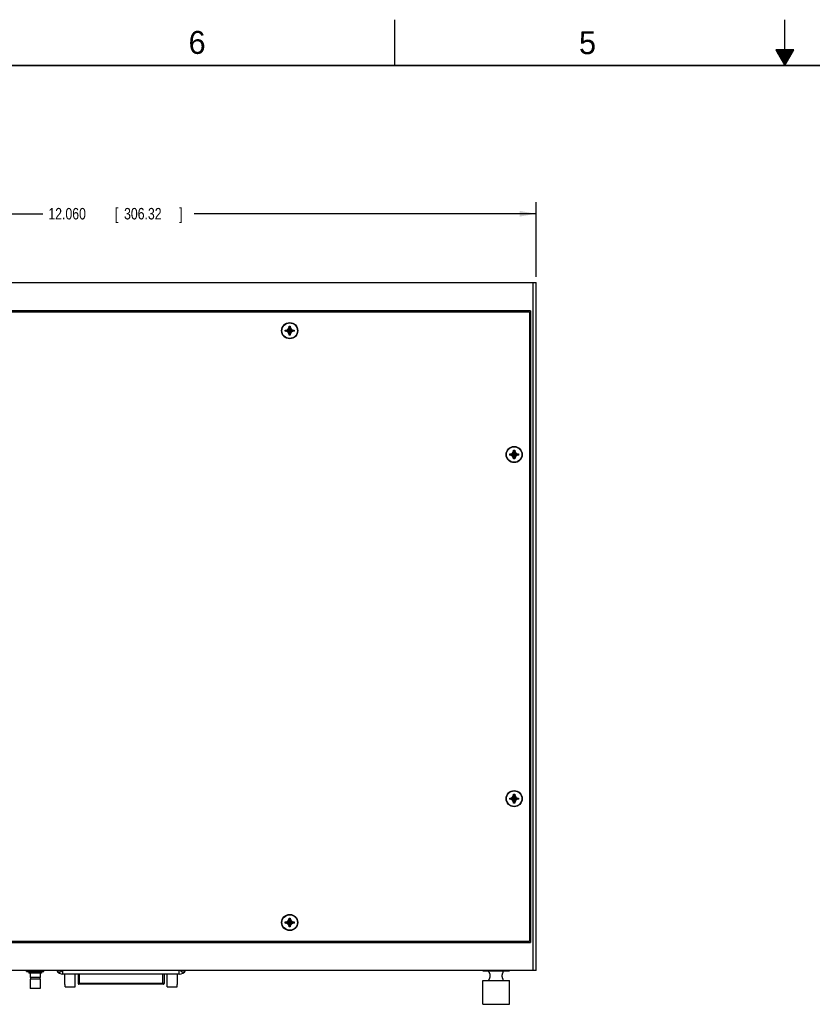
# Model space of a CAD drawing. Header units: inches. Extents: x 0 to 34, y 0 to 22.
# Tile 10 of 21: x 8.7 to 17.3, y 11.3 to 22. Entities that reach past the tile are written whole.
import ezdxf

# ---------------------------------------------------------------- set-up
doc = ezdxf.new("R2010")
doc.units = ezdxf.units.IN
doc.header["$LTSCALE"] = 1.87
doc.header["$MEASUREMENT"] = 0
doc.layers.get('0').update_dxf_attribs({"linetype": 'CONTINUOUS'})
doc.layers.add('DIMENSIONS', color=7, linetype='CONTINUOUS')
doc.styles.get("Standard").update_dxf_attribs({"font": 'txt', "width": 0.8})
doc.dimstyles.new('DIMSTYLE_2', dxfattribs={"dimtxt": 0.125, "dimasz": 0.18, "dimexe": 0.18, "dimexo": 0.0625, "dimgap": 0.09, "dimtad": 0, "dimtih": 1, "dimtoh": 1, "dimdec": 3, "dimlfac": 1.333333, "dimzin": 4, "dimdsep": 46, "dimtxsty": 'STANDARD', "dimblk": '_FILLED', "dimblk1": '_FILLED', "dimblk2": '_FILLED', "dimcen": 0.09, "dimadec": 0, "dimazin": 0, "dimtp": 0.01, "dimtm": 0.01, "dimtfac": 1, "dimtdec": 3, "dimtofl": 0, "dimtmove": 0, "dimatfit": 3, "dimldrblk": '_FILLED', "dimfxl": 1, "dimtolj": 1, "dimtzin": 4, "dimarcsym": 0})

# ---------------------------------------------------------------- blocks, each defined once
blk = doc.blocks.new('_FILLED')
at = {"color": 0, "linetype": 'BYBLOCK'}
blk.add_solid([(0, 0), (-1, 0.174), (-1, -0.174)], dxfattribs=at)
blk = doc.blocks.new('*D15')
at = {"layer": 'DIMENSIONS', "color": 2, "linetype": 'CONTINUOUS'}
for p, q in [((5.244, 19.198), (5.244, 20.01)), ((14.289, 19.198), (14.289, 20.01)), ((5.244, 19.885), (8.911, 19.885)), ((14.289, 19.885), (10.561, 19.885))]:
    blk.add_line(p, q, dxfattribs=at)
at = {"layer": 'DIMENSIONS', "color": 2, "linetype": 'CONTINUOUS', "xscale": 0.18, "yscale": 0.18, "zscale": 0.18, "rotation": 180}
blk.add_blockref('_FILLED', (5.244, 19.885), dxfattribs=at)
at = {"layer": 'DIMENSIONS', "color": 2, "linetype": 'CONTINUOUS', "xscale": 0.18, "yscale": 0.18, "zscale": 0.18}
blk.add_blockref('_FILLED', (14.289, 19.885), dxfattribs=at)
at = {"layer": 'DIMENSIONS', "color": 2, "linetype": 'CONTINUOUS', "width": 0.8}
for s, p in [('12.060', (8.973, 19.823)), ('[', (9.698, 19.823)), ('306.32', (9.798, 19.823)), (']', (10.398, 19.823))]:
    blk.add_text(s, height=0.125, dxfattribs=at).set_placement(p)

msp = doc.modelspace()

# ---------------------------------------------------------------- linework, layer by layer
at = {"color": 2, "linetype": 'CONTINUOUS'}
for p, q in [((12.75002, 21.5), (12.75002, 22)), ((17.00002, 21.5), (17.00002, 22)), ((16.90203, 21.66972), (17.00002, 21.5)), ((17.09801, 21.66972), (16.90203, 21.66972)), ((16.90764, 21.66), (17.0924, 21.66)), ((16.91342, 21.65), (17.08662, 21.65)), ((16.91919, 21.64), (17.08085, 21.64)), ((16.92496, 21.63), (17.07508, 21.63)), ((16.93074, 21.62), (17.0693, 21.62)), ((16.93651, 21.61), (17.06353, 21.61)), ((16.94229, 21.6), (17.05776, 21.6)), ((16.94806, 21.59), (17.05198, 21.59)), ((16.95383, 21.58), (17.04621, 21.58)), ((17.00002, 21.5), (17.09801, 21.66972)), ((16.95961, 21.57), (17.04044, 21.57)), ((16.96538, 21.56), (17.03466, 21.56)), ((16.97115, 21.55), (17.02889, 21.55)), ((16.97693, 21.54), (17.02311, 21.54)), ((16.9827, 21.53), (17.01734, 21.53)), ((16.98847, 21.52), (17.01157, 21.52)), ((16.99425, 21.51), (17.00579, 21.51))]:
    msp.add_line(p, q, dxfattribs=at)
at = {"color": 7, "linetype": 'CONTINUOUS'}
for p, q in [((5.24387, 19.13541), (14.28887, 19.13541)), ((14.25887, 11.63541), (14.25887, 19.13541)), ((14.28887, 11.63541), (14.28887, 19.13541)), ((14.22887, 18.82791), (5.30387, 18.82791)), ((5.31512, 18.81666), (14.21762, 18.81666)), ((14.21762, 18.81666), (14.21762, 11.95416)), ((14.22887, 18.82791), (14.22887, 11.94291)), ((11.55587, 18.60366), (11.55587, 18.61716)), ((11.55587, 18.60366), (11.65187, 18.61716)), ((11.55587, 18.61716), (11.56937, 18.61716)), ((11.55587, 18.61716), (11.65187, 18.60366)), ((11.56937, 18.60366), (11.55587, 18.60366)), ((11.56937, 18.61716), (11.58696, 18.62731)), ((11.56937, 18.60366), (11.63837, 18.61716)), ((11.56937, 18.61716), (11.63837, 18.60366)), ((11.58696, 18.5935), (11.56937, 18.60366)), ((11.58696, 18.62731), (11.59712, 18.64491)), ((11.58696, 18.5935), (11.62077, 18.62731)), ((11.62077, 18.5935), (11.58696, 18.62731)), ((11.59712, 18.57591), (11.58696, 18.5935)), ((11.59712, 18.56241), (11.61062, 18.65841)), ((11.59712, 18.64491), (11.59712, 18.65841)), ((11.61062, 18.56241), (11.59712, 18.65841)), ((11.59712, 18.65841), (11.61062, 18.65841)), ((11.59712, 18.57591), (11.61062, 18.64491)), ((11.61062, 18.57591), (11.59712, 18.64491)), ((11.59712, 18.56241), (11.59712, 18.57591)), ((11.61062, 18.65841), (11.61062, 18.64491)), ((11.61062, 18.64491), (11.62077, 18.62731)), ((11.62077, 18.5935), (11.61062, 18.57591)), ((11.61062, 18.57591), (11.61062, 18.56241)), ((11.62077, 18.62731), (11.63837, 18.61716)), ((11.63837, 18.60366), (11.62077, 18.5935)), ((11.63837, 18.61716), (11.65187, 18.61716)), ((11.65187, 18.60366), (11.63837, 18.60366)), ((11.65187, 18.61716), (11.65187, 18.60366)), ((14.22887, 18.63853), (14.21762, 18.63853)), ((14.22887, 18.58228), (14.21762, 18.58228)), ((11.61062, 18.56241), (11.59712, 18.56241)), ((14.21762, 18.45291), (14.22887, 18.45291)), ((14.22887, 18.44541), (14.21762, 18.44541)), ((14.03383, 17.27731), (14.04399, 17.29491)), ((14.04399, 17.30841), (14.05749, 17.30841)), ((14.04399, 17.21241), (14.05749, 17.30841)), ((14.04399, 17.29491), (14.04399, 17.30841)), ((14.05749, 17.21241), (14.04399, 17.30841)), ((14.04399, 17.22591), (14.05749, 17.29491)), ((14.05749, 17.22591), (14.04399, 17.29491)), ((14.05749, 17.30841), (14.05749, 17.29491)), ((14.05749, 17.29491), (14.06765, 17.27731)), ((14.00274, 17.25366), (14.09874, 17.26716)), ((14.00274, 17.26716), (14.01624, 17.26716)), ((14.00274, 17.26716), (14.09874, 17.25366)), ((14.00274, 17.25366), (14.00274, 17.26716)), ((14.01624, 17.25366), (14.00274, 17.25366)), ((14.01624, 17.26716), (14.03383, 17.27731)), ((14.01624, 17.25366), (14.08524, 17.26716)), ((14.01624, 17.26716), (14.08524, 17.25366)), ((14.03383, 17.2435), (14.01624, 17.25366)), ((14.03383, 17.2435), (14.06765, 17.27731)), ((14.06765, 17.2435), (14.03383, 17.27731)), ((14.04399, 17.22591), (14.03383, 17.2435)), ((14.04399, 17.21241), (14.04399, 17.22591)), ((14.05749, 17.21241), (14.04399, 17.21241)), ((14.06765, 17.2435), (14.05749, 17.22591)), ((14.05749, 17.22591), (14.05749, 17.21241)), ((14.06765, 17.27731), (14.08524, 17.26716)), ((14.08524, 17.25366), (14.06765, 17.2435)), ((14.08524, 17.26716), (14.09874, 17.26716)), ((14.09874, 17.25366), (14.08524, 17.25366)), ((14.09874, 17.26716), (14.09874, 17.25366)), ((14.01624, 13.51716), (14.03383, 13.52731)), ((14.03383, 13.52731), (14.04399, 13.54491)), ((14.06765, 13.4935), (14.03383, 13.52731)), ((14.03383, 13.4935), (14.06765, 13.52731)), ((14.04399, 13.55841), (14.05749, 13.55841)), ((14.05749, 13.46241), (14.04399, 13.55841)), ((14.04399, 13.54491), (14.04399, 13.55841)), ((14.04399, 13.46241), (14.05749, 13.55841)), ((14.05749, 13.47591), (14.04399, 13.54491)), ((14.04399, 13.47591), (14.05749, 13.54491)), ((14.05749, 13.55841), (14.05749, 13.54491)), ((14.05749, 13.54491), (14.06765, 13.52731)), ((14.06765, 13.52731), (14.08524, 13.51716)), ((14.00274, 13.50366), (14.09874, 13.51716)), ((14.00274, 13.51716), (14.01624, 13.51716)), ((14.00274, 13.51716), (14.09874, 13.50366)), ((14.00274, 13.50366), (14.00274, 13.51716)), ((14.01624, 13.50366), (14.00274, 13.50366)), ((14.01624, 13.50366), (14.08524, 13.51716)), ((14.01624, 13.51716), (14.08524, 13.50366)), ((14.03383, 13.4935), (14.01624, 13.50366)), ((14.04399, 13.47591), (14.03383, 13.4935)), ((14.04399, 13.46241), (14.04399, 13.47591)), ((14.05749, 13.46241), (14.04399, 13.46241)), ((14.06765, 13.4935), (14.05749, 13.47591)), ((14.05749, 13.47591), (14.05749, 13.46241)), ((14.08524, 13.50366), (14.06765, 13.4935)), ((14.08524, 13.51716), (14.09874, 13.51716)), ((14.09874, 13.50366), (14.08524, 13.50366)), ((14.09874, 13.51716), (14.09874, 13.50366)), ((14.22887, 12.32541), (14.21762, 12.32541)), ((14.22887, 12.31791), (14.21762, 12.31791)), ((11.55587, 12.15366), (11.65187, 12.16716)), ((11.55587, 12.16716), (11.56937, 12.16716)), ((11.55587, 12.16716), (11.65187, 12.15366)), ((11.55587, 12.15366), (11.55587, 12.16716)), ((11.56937, 12.15366), (11.55587, 12.15366)), ((11.56937, 12.16716), (11.58696, 12.17731)), ((11.56937, 12.15366), (11.63837, 12.16716)), ((11.56937, 12.16716), (11.63837, 12.15366)), ((11.58696, 12.1435), (11.56937, 12.15366)), ((11.58696, 12.17731), (11.59712, 12.19491)), ((11.62077, 12.1435), (11.58696, 12.17731)), ((11.58696, 12.1435), (11.62077, 12.17731)), ((11.59712, 12.12591), (11.58696, 12.1435)), ((11.59712, 12.20841), (11.61062, 12.20841)), ((11.61062, 12.11241), (11.59712, 12.20841)), ((11.59712, 12.19491), (11.59712, 12.20841)), ((11.59712, 12.11241), (11.61062, 12.20841)), ((11.61062, 12.12591), (11.59712, 12.19491)), ((11.59712, 12.12591), (11.61062, 12.19491)), ((11.61062, 12.20841), (11.61062, 12.19491)), ((11.61062, 12.19491), (11.62077, 12.17731)), ((11.62077, 12.1435), (11.61062, 12.12591)), ((11.62077, 12.17731), (11.63837, 12.16716)), ((11.63837, 12.15366), (11.62077, 12.1435)), ((11.63837, 12.16716), (11.65187, 12.16716)), ((11.65187, 12.15366), (11.63837, 12.15366)), ((11.65187, 12.16716), (11.65187, 12.15366)), ((14.21762, 12.18853), (14.22887, 12.18853)), ((14.21762, 12.13228), (14.22887, 12.13228)), ((11.59712, 12.11241), (11.59712, 12.12591)), ((11.61062, 12.11241), (11.59712, 12.11241)), ((11.61062, 12.12591), (11.61062, 12.11241)), ((5.30387, 11.94291), (14.22887, 11.94291)), ((14.21762, 11.95416), (5.31512, 11.95416)), ((14.28887, 11.63541), (5.24387, 11.63541)), ((8.73512, 11.62609), (8.73512, 11.63541)), ((8.73587, 11.62566), (8.73512, 11.62609)), ((8.73587, 11.62566), (8.92187, 11.62566)), ((8.75874, 11.62566), (8.75874, 11.60918)), ((8.89899, 11.60918), (8.75874, 11.60918)), ((8.77487, 11.60918), (8.77487, 11.56103)), ((8.82887, 11.63446), (8.82887, 11.63541)), ((8.88287, 11.60918), (8.88287, 11.56103)), ((8.89899, 11.62566), (8.89899, 11.60918)), ((8.92187, 11.62566), (8.92262, 11.62609)), ((8.92262, 11.62609), (8.92262, 11.63541)), ((9.13224, 11.59678), (9.13224, 11.63541)), ((10.40049, 11.59678), (9.13224, 11.59678)), ((9.15367, 11.48369), (9.15367, 11.59678)), ((9.26587, 11.48369), (9.26587, 11.59678)), ((9.29835, 11.59678), (9.29835, 11.49414)), ((9.31312, 11.48824), (9.31312, 11.59678)), ((10.21961, 11.48824), (10.21961, 11.59678)), ((10.23438, 11.59678), (10.23438, 11.49414)), ((10.26686, 11.48369), (10.26686, 11.59678)), ((10.37906, 11.48369), (10.37906, 11.59678)), ((10.40049, 11.59678), (10.40049, 11.63541)), ((13.70912, 11.63316), (13.70912, 11.63541)), ((13.70912, 11.63316), (13.99862, 11.63316)), ((13.77512, 11.62041), (13.77512, 11.63316)), ((13.93262, 11.62041), (13.93262, 11.63316)), ((13.99862, 11.63316), (13.99862, 11.63541)), ((8.88287, 11.56103), (8.77487, 11.56103)), ((8.88287, 11.54168), (8.77487, 11.54168)), ((8.77487, 11.54168), (8.77487, 11.44043)), ((8.77712, 11.56103), (8.77712, 11.54168)), ((8.88062, 11.56103), (8.88062, 11.54168)), ((8.88287, 11.54168), (8.88287, 11.44043)), ((9.15367, 11.48369), (9.1545, 11.48369)), ((9.1545, 11.45859), (9.1545, 11.48369)), ((9.26505, 11.48369), (9.26587, 11.48369)), ((9.26505, 11.45859), (9.26505, 11.48369)), ((10.23438, 11.49414), (9.29835, 11.49414)), ((10.22847, 11.48824), (9.30426, 11.48824)), ((10.26686, 11.48369), (10.26768, 11.48369)), ((10.26768, 11.45859), (10.26768, 11.48369)), ((10.37824, 11.48369), (10.37906, 11.48369)), ((10.37824, 11.45859), (10.37824, 11.48369)), ((13.70912, 11.52666), (13.99862, 11.52666)), ((13.70912, 11.26866), (13.70912, 11.52666)), ((13.77512, 11.52666), (13.77512, 11.53791)), ((13.93262, 11.52666), (13.93262, 11.53791)), ((13.99862, 11.26866), (13.99862, 11.52666)), ((8.88287, 11.44043), (8.77487, 11.44043)), ((9.1545, 11.45859), (9.26505, 11.45859)), ((10.26768, 11.45859), (10.37824, 11.45859)), ((13.70912, 11.26866), (13.99862, 11.26866))]:
    msp.add_line(p, q, dxfattribs=at)
at = {"color": 7, "linetype": 'CONTINUOUS', "const_width": 0.02}
msp.add_lwpolyline([(33.50002, 21.5), (0.50002, 21.5)], dxfattribs=at)
at = {"color": 7, "linetype": 'CONTINUOUS'}
for centre, radius in [((11.60387, 18.61041), 0.08812), ((11.60387, 18.61041), 0.08438), ((14.05074, 17.26041), 0.08812), ((14.05074, 17.26041), 0.08438), ((14.05074, 13.51041), 0.08812), ((14.05074, 13.51041), 0.08438), ((11.60387, 12.16041), 0.08812), ((11.60387, 12.16041), 0.08438)]:
    msp.add_circle(centre, radius, dxfattribs=at)
for centre, radius, start, end in [((9.13224, 11.67553), 0.07875, 210.633109, 270), ((10.40049, 11.67553), 0.07875, 270, 329.36417), ((9.30426, 11.49414), 0.00591, 180, 270), ((10.22847, 11.49414), 0.00591, 270, 360)]:
    msp.add_arc(centre, radius, start, end, dxfattribs=at)
for points, knots in [([(8.73512, 11.63446), (8.73587, 11.63421), (8.73737, 11.63372), (8.73961, 11.63302), (8.74183, 11.63235), (8.74402, 11.63171), (8.74619, 11.63111), (8.74835, 11.63055), (8.75049, 11.63002), (8.75262, 11.62952), (8.75474, 11.62905), (8.75685, 11.62862), (8.75896, 11.62822), (8.76106, 11.62785), (8.76316, 11.62752), (8.76525, 11.62722), (8.76735, 11.62696), (8.76944, 11.62673), (8.77153, 11.62653), (8.77362, 11.62637), (8.77571, 11.62625), (8.77781, 11.62616), (8.7799, 11.6261), (8.78199, 11.62608), (8.78408, 11.6261), (8.78617, 11.62616), (8.78827, 11.62625), (8.79036, 11.62637), (8.79245, 11.62653), (8.79454, 11.62673), (8.79663, 11.62696), (8.79873, 11.62722), (8.80082, 11.62752), (8.80292, 11.62785), (8.80502, 11.62822), (8.80713, 11.62862), (8.80924, 11.62905), (8.81136, 11.62952), (8.81349, 11.63002), (8.81563, 11.63055), (8.81779, 11.63111), (8.81996, 11.63171), (8.82216, 11.63235), (8.82437, 11.63302), (8.82661, 11.63372), (8.82811, 11.63421), (8.82887, 11.63446)], [0, 0, 0, 0, 0.02494688, 0.04948914, 0.07366457, 0.09751067, 0.12106424, 0.14435814, 0.16742227, 0.19028503, 0.2129713, 0.23550581, 0.25790861, 0.2802007, 0.30239808, 0.3245176, 0.34657241, 0.36857472, 0.39053582, 0.41246374, 0.43436815, 0.4562543, 0.47813007, 0.5, 0.52186993, 0.5437457, 0.56563185, 0.58753626, 0.60946418, 0.63142528, 0.65342759, 0.6754824, 0.69760192, 0.7197993, 0.74209139, 0.76449419, 0.7870287, 0.80971497, 0.83257773, 0.85564186, 0.87893576, 0.90248933, 0.92633543, 0.95051086, 0.97505312, 1, 1, 1, 1]), ([(8.82887, 11.63446), (8.82962, 11.63421), (8.83112, 11.63372), (8.83336, 11.63302), (8.83558, 11.63235), (8.83777, 11.63171), (8.83994, 11.63111), (8.8421, 11.63055), (8.84424, 11.63002), (8.84637, 11.62952), (8.84849, 11.62905), (8.8506, 11.62862), (8.85271, 11.62822), (8.85481, 11.62785), (8.85691, 11.62752), (8.859, 11.62722), (8.8611, 11.62696), (8.86319, 11.62673), (8.86528, 11.62653), (8.86737, 11.62637), (8.86946, 11.62625), (8.87156, 11.62616), (8.87365, 11.6261), (8.87574, 11.62608), (8.87783, 11.6261), (8.87992, 11.62616), (8.88202, 11.62625), (8.88411, 11.62637), (8.8862, 11.62653), (8.88829, 11.62673), (8.89038, 11.62696), (8.89248, 11.62722), (8.89457, 11.62752), (8.89667, 11.62785), (8.89877, 11.62822), (8.90088, 11.62862), (8.90299, 11.62905), (8.90511, 11.62952), (8.90724, 11.63002), (8.90938, 11.63055), (8.91154, 11.63111), (8.91371, 11.63171), (8.91591, 11.63235), (8.91812, 11.63302), (8.92036, 11.63372), (8.92186, 11.63421), (8.92262, 11.63446)], [0, 0, 0, 0, 0.02494688, 0.04948914, 0.07366457, 0.09751067, 0.12106424, 0.14435814, 0.16742227, 0.19028503, 0.2129713, 0.23550581, 0.25790861, 0.2802007, 0.30239808, 0.3245176, 0.34657241, 0.36857472, 0.39053582, 0.41246374, 0.43436815, 0.4562543, 0.47813007, 0.5, 0.52186993, 0.5437457, 0.56563185, 0.58753626, 0.60946418, 0.63142528, 0.65342759, 0.6754824, 0.69760192, 0.7197993, 0.74209139, 0.76449419, 0.7870287, 0.80971497, 0.83257773, 0.85564186, 0.87893576, 0.90248933, 0.92633543, 0.95051086, 0.97505312, 1, 1, 1, 1]), ([(9.06573, 11.6354), (9.06591, 11.63516), (9.0664, 11.63452), (9.06723, 11.6335), (9.06821, 11.63236), (9.06922, 11.63128), (9.07022, 11.63026), (9.07123, 11.62931), (9.07224, 11.62842), (9.07325, 11.62759), (9.07429, 11.6268), (9.07536, 11.62604), (9.07647, 11.62531), (9.07762, 11.62461), (9.0788, 11.62396), (9.08, 11.62336), (9.08122, 11.62282), (9.08245, 11.62233), (9.0837, 11.62191), (9.08494, 11.62154), (9.0862, 11.62122), (9.08747, 11.62097), (9.08874, 11.62077), (9.09003, 11.62063), (9.09132, 11.62055), (9.09261, 11.62053), (9.0939, 11.62057), (9.0952, 11.62067), (9.09649, 11.62083), (9.09777, 11.62105), (9.09905, 11.62133), (9.10032, 11.62167), (9.10159, 11.62207), (9.10284, 11.62252), (9.10408, 11.62303), (9.10531, 11.6236), (9.10653, 11.62423), (9.10772, 11.62491), (9.10891, 11.62564), (9.11008, 11.62643), (9.11123, 11.62727), (9.11236, 11.62817), (9.11347, 11.62912), (9.11457, 11.63012), (9.11563, 11.63117), (9.11668, 11.63228), (9.1177, 11.63342), (9.11857, 11.63447), (9.11909, 11.63514), (9.1193, 11.6354)], [0, 0, 0, 0, 0.01412301, 0.03827173, 0.06202786, 0.08528259, 0.1079091, 0.12974361, 0.15078161, 0.1713129, 0.19167373, 0.21223858, 0.23325923, 0.2545303, 0.27578872, 0.29694697, 0.31796425, 0.33880339, 0.3594495, 0.37993401, 0.40031417, 0.42064597, 0.44096843, 0.46129159, 0.4816206, 0.50196178, 0.52232509, 0.54272705, 0.56318442, 0.58371315, 0.60432923, 0.62504941, 0.64588943, 0.6668639, 0.68798922, 0.70928532, 0.73077192, 0.75246929, 0.77439508, 0.79657373, 0.81902514, 0.84176838, 0.86481088, 0.88814806, 0.91177113, 0.9356666, 0.95982373, 0.98423364, 1, 1, 1, 1]), ([(10.41343, 11.6354), (10.41364, 11.63514), (10.41416, 11.63447), (10.41503, 11.63342), (10.41605, 11.63228), (10.4171, 11.63117), (10.41817, 11.63012), (10.41926, 11.62912), (10.42038, 11.62817), (10.42151, 11.62727), (10.42266, 11.62643), (10.42382, 11.62564), (10.42501, 11.6249), (10.42621, 11.62423), (10.42742, 11.6236), (10.42865, 11.62303), (10.42989, 11.62252), (10.43115, 11.62207), (10.43241, 11.62167), (10.43368, 11.62133), (10.43496, 11.62105), (10.43625, 11.62083), (10.43754, 11.62067), (10.43883, 11.62057), (10.44012, 11.62053), (10.44142, 11.62055), (10.44271, 11.62063), (10.44399, 11.62077), (10.44527, 11.62097), (10.44653, 11.62122), (10.44779, 11.62154), (10.44904, 11.62191), (10.45028, 11.62234), (10.45151, 11.62282), (10.45273, 11.62336), (10.45393, 11.62396), (10.45511, 11.62461), (10.45627, 11.62531), (10.45738, 11.62604), (10.45845, 11.6268), (10.45948, 11.62759), (10.46049, 11.62842), (10.4615, 11.62931), (10.46251, 11.63026), (10.46352, 11.63128), (10.46452, 11.63237), (10.46551, 11.63351), (10.46633, 11.63453), (10.46683, 11.63517), (10.467, 11.6354)], [0, 0, 0, 0, 0.01573232, 0.04016352, 0.06434879, 0.08827357, 0.11192195, 0.13527629, 0.15832415, 0.18105794, 0.20348807, 0.22564194, 0.24754834, 0.26923624, 0.29072604, 0.3120314, 0.33316648, 0.35414623, 0.37498653, 0.39570426, 0.41631742, 0.43684475, 0.45730254, 0.47770612, 0.49807161, 0.51841496, 0.53874577, 0.55907007, 0.57939271, 0.59972358, 0.62010253, 0.64058652, 0.661234, 0.68207747, 0.70310126, 0.72426694, 0.74553239, 0.76680753, 0.78782114, 0.80836084, 0.82868584, 0.84918389, 0.87021126, 0.89207775, 0.91476407, 0.93806963, 0.9618545, 0.98601284, 1, 1, 1, 1]), ([(13.77512, 11.62041), (13.77512, 11.6204), (13.77513, 11.62037), (13.77517, 11.62031), (13.77522, 11.6202), (13.7753, 11.62005), (13.7754, 11.61985), (13.77553, 11.61961), (13.77567, 11.61933), (13.77584, 11.619), (13.77603, 11.61863), (13.77624, 11.61821), (13.77647, 11.61775), (13.77673, 11.61724), (13.777, 11.61668), (13.7773, 11.61608), (13.77761, 11.61542), (13.77794, 11.61472), (13.77829, 11.61397), (13.77865, 11.61318), (13.77903, 11.61233), (13.77942, 11.61144), (13.77982, 11.61051), (13.78023, 11.60953), (13.78064, 11.60851), (13.78106, 11.60745), (13.78148, 11.60636), (13.7819, 11.60523), (13.78231, 11.60407), (13.78271, 11.60288), (13.78311, 11.60167), (13.78349, 11.60044), (13.78386, 11.59919), (13.78421, 11.59792), (13.78454, 11.59665), (13.78486, 11.59536), (13.78515, 11.59407), (13.78542, 11.59278), (13.78567, 11.59148), (13.78589, 11.59018), (13.78609, 11.58888), (13.78626, 11.58758), (13.78641, 11.58628), (13.78654, 11.58498), (13.78663, 11.58369), (13.78671, 11.58239), (13.78676, 11.5811), (13.78678, 11.5798), (13.78678, 11.57851), (13.78676, 11.57722), (13.78671, 11.57592), (13.78663, 11.57463), (13.78654, 11.57333), (13.78641, 11.57203), (13.78626, 11.57073), (13.78609, 11.56943), (13.78589, 11.56813), (13.78567, 11.56684), (13.78542, 11.56554), (13.78515, 11.56424), (13.78486, 11.56295), (13.78454, 11.56167), (13.78421, 11.56039), (13.78386, 11.55913), (13.78349, 11.55788), (13.78311, 11.55664), (13.78271, 11.55543), (13.78231, 11.55424), (13.7819, 11.55308), (13.78148, 11.55195), (13.78106, 11.55086), (13.78064, 11.5498), (13.78023, 11.54878), (13.77982, 11.5478), (13.77942, 11.54687), (13.77903, 11.54598), (13.77865, 11.54514), (13.77829, 11.54434), (13.77794, 11.54359), (13.77761, 11.54289), (13.7773, 11.54224), (13.777, 11.54163), (13.77673, 11.54107), (13.77647, 11.54056), (13.77624, 11.5401), (13.77603, 11.53968), (13.77584, 11.53931), (13.77567, 11.53898), (13.77553, 11.5387), (13.7754, 11.53846), (13.7753, 11.53827), (13.77522, 11.53811), (13.77517, 11.53801), (13.77513, 11.53794), (13.77512, 11.53791), (13.77512, 11.53791)], [0, 0, 0, 0, 0.00027987, 0.00112027, 0.00252174, 0.00448622, 0.00701698, 0.01011534, 0.01378592, 0.01803353, 0.02285919, 0.02826829, 0.03426592, 0.04085123, 0.04802893, 0.05580093, 0.06416189, 0.07311369, 0.08264956, 0.09275707, 0.10343063, 0.11464982, 0.12639367, 0.13864261, 0.15136037, 0.16451871, 0.17807955, 0.19199647, 0.20623474, 0.22074383, 0.23547765, 0.25039977, 0.26545987, 0.28062418, 0.29586097, 0.31113086, 0.32641735, 0.34169946, 0.35695236, 0.3721751, 0.38735958, 0.40249282, 0.41758442, 0.43263795, 0.44764821, 0.46262638, 0.47758806, 0.4925322, 0.50746579, 0.52241202, 0.53737214, 0.55234785, 0.56736112, 0.58241404, 0.59750214, 0.6126386, 0.62782309, 0.64304272, 0.65829847, 0.6735807, 0.68886442, 0.70413697, 0.71937353, 0.73453564, 0.74959816, 0.76451955, 0.77925251, 0.79376295, 0.80799984, 0.82191707, 0.83547835, 0.84863508, 0.86135417, 0.87360299, 0.88534628, 0.89656637, 0.90723948, 0.91734728, 0.92688368, 0.93583499, 0.94419667, 0.95196901, 0.95914638, 0.96573245, 0.97173036, 0.97713934, 0.98196555, 0.98621338, 0.98988397, 0.99298262, 0.99551353, 0.99747808, 0.99887966, 0.99972011, 1, 1, 1, 1]), ([(13.93262, 11.53791), (13.93261, 11.53791), (13.9326, 11.53794), (13.93256, 11.53801), (13.93251, 11.53811), (13.93243, 11.53827), (13.93233, 11.53846), (13.9322, 11.5387), (13.93206, 11.53898), (13.93189, 11.53931), (13.9317, 11.53968), (13.93149, 11.5401), (13.93126, 11.54056), (13.931, 11.54107), (13.93073, 11.54163), (13.93044, 11.54224), (13.93012, 11.54289), (13.92979, 11.54359), (13.92944, 11.54434), (13.92908, 11.54514), (13.9287, 11.54598), (13.92831, 11.54687), (13.92791, 11.5478), (13.9275, 11.54878), (13.92709, 11.5498), (13.92667, 11.55086), (13.92625, 11.55195), (13.92583, 11.55308), (13.92542, 11.55424), (13.92502, 11.55543), (13.92462, 11.55664), (13.92424, 11.55788), (13.92387, 11.55913), (13.92352, 11.56039), (13.92319, 11.56167), (13.92287, 11.56295), (13.92258, 11.56424), (13.92231, 11.56554), (13.92207, 11.56684), (13.92184, 11.56813), (13.92164, 11.56943), (13.92147, 11.57073), (13.92132, 11.57203), (13.9212, 11.57333), (13.9211, 11.57463), (13.92102, 11.57592), (13.92097, 11.57722), (13.92095, 11.57851), (13.92095, 11.5798), (13.92097, 11.5811), (13.92102, 11.58239), (13.9211, 11.58369), (13.9212, 11.58498), (13.92132, 11.58628), (13.92147, 11.58758), (13.92164, 11.58888), (13.92184, 11.59018), (13.92207, 11.59148), (13.92231, 11.59278), (13.92258, 11.59407), (13.92287, 11.59536), (13.92319, 11.59665), (13.92352, 11.59792), (13.92387, 11.59919), (13.92424, 11.60044), (13.92462, 11.60167), (13.92502, 11.60288), (13.92542, 11.60407), (13.92583, 11.60523), (13.92625, 11.60636), (13.92667, 11.60745), (13.92709, 11.60851), (13.9275, 11.60953), (13.92791, 11.61051), (13.92831, 11.61144), (13.9287, 11.61233), (13.92908, 11.61318), (13.92944, 11.61397), (13.92979, 11.61472), (13.93012, 11.61542), (13.93044, 11.61608), (13.93073, 11.61668), (13.931, 11.61724), (13.93126, 11.61775), (13.93149, 11.61821), (13.9317, 11.61863), (13.93189, 11.619), (13.93206, 11.61933), (13.9322, 11.61961), (13.93233, 11.61985), (13.93243, 11.62005), (13.93251, 11.6202), (13.93256, 11.62031), (13.9326, 11.62037), (13.93261, 11.6204), (13.93262, 11.62041)], [0, 0, 0, 0, 0.00027988, 0.00112033, 0.0025219, 0.00448644, 0.00701733, 0.01011595, 0.01378653, 0.01803435, 0.02286051, 0.0282695, 0.03426738, 0.04085339, 0.04803077, 0.05580309, 0.06416471, 0.07311603, 0.08265239, 0.09276014, 0.10343326, 0.1146533, 0.12639657, 0.13864538, 0.1513644, 0.16452117, 0.17808242, 0.19199961, 0.20623655, 0.22074694, 0.23547989, 0.25040132, 0.26546372, 0.28062588, 0.29586246, 0.31113486, 0.32641869, 0.34170094, 0.35695656, 0.3721763, 0.38736083, 0.40249723, 0.41758544, 0.43263848, 0.4476518, 0.46262759, 0.47758783, 0.49253417, 0.50746783, 0.52241206, 0.53737385, 0.55235217, 0.56736243, 0.58241605, 0.59750782, 0.612641, 0.62782548, 0.64304834, 0.65830115, 0.67358323, 0.68886982, 0.70413961, 0.71937637, 0.73454079, 0.74960076, 0.76452288, 0.77925676, 0.79376575, 0.80800405, 0.82192097, 0.83548177, 0.84864015, 0.86135785, 0.87360675, 0.88535062, 0.89656975, 0.9072433, 0.91735078, 0.9268866, 0.9358384, 0.94419932, 0.95197129, 0.959149, 0.96573425, 0.97173185, 0.97714096, 0.98196658, 0.98621416, 0.98988474, 0.99298307, 0.99551381, 0.99747829, 0.99887974, 0.99972013, 1, 1, 1, 1])]:
    msp.add_open_spline(points, degree=3, knots=knots, dxfattribs=at)

# ---------------------------------------------------------------- texts
at = {"color": 2, "linetype": 'CONTINUOUS'}
for s, p in [('6', (10.50119, 21.62725)), ('5', (14.75766, 21.62474))]:
    msp.add_text(s, height=0.25, dxfattribs=at).set_placement(p)

# ---------------------------------------------------------------- dimensions: what is measured, and where the dimension line sits
at = {"layer": 'DIMENSIONS', "color": 2, "linetype": 'CONTINUOUS'}
dim = msp.add_linear_dim(base=(14.28887, 19.88541), p1=(5.24387, 19.19791), p2=(14.28887, 19.19791), dimstyle='DIMSTYLE_2', dxfattribs=at)
dim.commit()
dim.dimension.update_dxf_attribs({"geometry": '*D15', "text_midpoint": (9.73554, 19.88541), "dimtype": 160})

doc.saveas('drawing.dxf')
